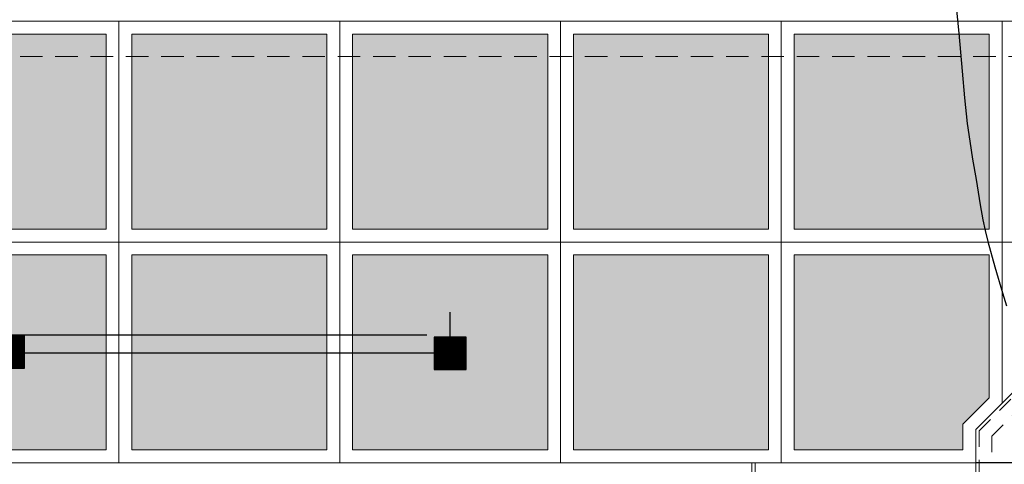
# Model space of a CAD drawing. Header units: millimetres. Extents: x -8931983 to 9630244, y 4 to 18563053.
# Tile 222 of 256: x 349125.98 to 349133.65, y 9281988.02 to 9281991.48. Entities that reach past the tile are written whole.
import ezdxf

# ---------------------------------------------------------------- set-up
doc = ezdxf.new("R2010")
doc.units = ezdxf.units.MM
doc.linetypes.add('01 nivel$0$HIDDEN2', pattern=[0.1875, 0.125, -0.0625])
doc.linetypes.add('DASHED2', pattern=[0.375, 0.25, -0.125])
for name, color, linetype, lineweight in [('.', 7, 'Continuous', 0), ('0_ CUNETAS', 151, 'Continuous', 5), ('0_PROYECCIONES 1', 1, 'DASHED2', 0), ('CUNETAS', 5, 'Continuous', 0), ('vereda', 254, 'Continuous', 5)]:
    doc.layers.add(name, color=color, linetype=linetype, lineweight=lineweight)
doc.layers.add('0_PISOS', color=252, linetype='Continuous', lineweight=0, true_color=0x8a8a8a)
doc.layers.add('PISO Cemento pulido', color=254, linetype='Continuous', lineweight=5, true_color=0xd1d1d1)
for name, color, linetype in [('C-ROAD-MARK', 212, 'Continuous'), ('C-TOPO', 7, 'Continuous'), ('Lineas', 7, 'Continuous')]:
    doc.layers.add(name, color=color, linetype=linetype)
doc.styles.get("Standard").update_dxf_attribs({"font": 'arial.ttf'})
doc.dimstyles.get("Standard").update_dxf_attribs({"dimtxt": 0.18, "dimasz": 0.18, "dimexe": 0.18, "dimexo": 0.0625, "dimgap": 0.09, "dimtad": 0, "dimtih": 1, "dimtoh": 1, "dimdec": 4, "dimzin": 0, "dimdsep": 46, "dimtxsty": 'Standard', "dimcen": 0.09, "dimadec": 0, "dimazin": 0, "dimtfac": 1, "dimtdec": 4, "dimtofl": 0, "dimtmove": 0, "dimatfit": 3, "dimfxl": 1, "dimtolj": 1, "dimtzin": 0, "dimarcsym": 0})

# ---------------------------------------------------------------- blocks, each defined once
blk = doc.blocks.new('EDF 06 PG BLOQUE')
at = {"layer": '0_PROYECCIONES 1', "ltscale": 0.7, "elevation": 0}
blk.add_lwpolyline([(-19.23, 1.5), (1.5, 1.5), (1.5, -12.33), (-19.23, -12.33)], close=True, dxfattribs=at)
blk = doc.blocks.new('topooooo')
at = {"layer": 'C-TOPO', "color": 252, "linetype": 'Continuous', "lineweight": 25, "true_color": 0x939598, "elevation": 2.118, "flags": 128}
blk.add_lwpolyline([(-135.3829, -160.6689), (-135.2379, -160.814), (-135.1329, -160.9189), (-135.028, -161.0239), (-134.8805, -161.1729), (-134.7379, -161.314), (-134.6339, -161.4087), (-134.528, -161.5013), (-134.4057, -161.6077), (-134.2557, -161.7371), (-134.1655, -161.814), (-134.0973, -161.8676), (-134.028, -161.92), (-133.8591, -162.0374), (-133.6853, -162.1567), (-133.5959, -162.2153)], dxfattribs=at)
blk = doc.blocks.new('red drenaje')
at = {"layer": '0_ CUNETAS', "linetype": '01 nivel$0$HIDDEN2', "lineweight": 0}
for p, q in [((-17.58, 70.2766), (-17.2286, 70.6281)), ((-17.48, 70.2352), (-17.1871, 70.5281)), ((-17.58, 70.2766), (-17.58, 70.0281)), ((-17.48, 70.2352), (-17.48, 70.0281))]:
    blk.add_line(p, q, dxfattribs=at)
at = {"layer": '0_ CUNETAS'}
blk.add_line((-17.605, 70.287), (-17.605, 70.0281), dxfattribs=at)
at = {"layer": '0_ CUNETAS', "lineweight": 0}
for p, q in [((-17.58, 70.0281), (-17.58, 13.0932)), ((-16.98, 70.0281), (-17.58, 70.0281))]:
    blk.add_line(p, q, dxfattribs=at)
blk = doc.blocks.new('SUMIIIDERR')
at = {"layer": '.', "lineweight": 25}
h = blk.add_hatch(color=1, dxfattribs=at)
h.dxf.hatch_style = 1
h.set_gradient(color1=(99, 100, 102), color2=(147, 149, 152), name='INVCYLINDER')
h.paths.add_polyline_path([(-0.125, -0.1325), (0.125, -0.1325), (0.125, 0.1175), (-0.125, 0.1175)])
h = blk.add_hatch(color=9, dxfattribs=at)
h.dxf.hatch_style = 1
h.paths.add_polyline_path([(0.12, 0.1125), (-0.12, 0.1125), (-0.12, 0.105), (0.12, 0.105)])
h.paths.add_polyline_path([(0.12, 0.1), (-0.12, 0.1), (-0.12, 0.095), (0.12, 0.095)])
h.paths.add_polyline_path([(0.12, 0.09), (-0.12, 0.09), (-0.12, 0.085), (0.12, 0.085)])
h.paths.add_polyline_path([(0.12, 0.08), (-0.12, 0.08), (-0.12, 0.075), (0.12, 0.075)])
h.paths.add_polyline_path([(0.12, 0.07), (-0.12, 0.07), (-0.12, 0.065), (0.12, 0.065)])
h.paths.add_polyline_path([(0.12, 0.06), (-0.12, 0.06), (-0.12, 0.055), (0.12, 0.055)])
h.paths.add_polyline_path([(0.12, 0.05), (-0.12, 0.05), (-0.12, 0.045), (0.12, 0.045)])
h.paths.add_polyline_path([(0.12, 0.04), (-0.12, 0.04), (-0.12, 0.035), (0.12, 0.035)])
h.paths.add_polyline_path([(0.12, 0.03), (-0.12, 0.03), (-0.12, 0.025), (0.12, 0.025)])
h.paths.add_polyline_path([(0.12, 0.02), (-0.12, 0.02), (-0.12, 0.015), (0.12, 0.015)])
h.paths.add_polyline_path([(0.12, 0.01), (-0.12, 0.01), (-0.12, 0.005), (0.12, 0.005)])
h.paths.add_polyline_path([(0.12, 0), (-0.12, 0), (-0.12, -0.005), (0.12, -0.005)])
h.paths.add_polyline_path([(0.12, -0.01), (-0.12, -0.01), (-0.12, -0.015), (0.12, -0.015)])
h.paths.add_polyline_path([(0.12, -0.02), (-0.12, -0.02), (-0.12, -0.025), (0.12, -0.025)])
h.paths.add_polyline_path([(0.12, -0.03), (-0.12, -0.03), (-0.12, -0.035), (0.12, -0.035)])
h.paths.add_polyline_path([(0.12, -0.04), (-0.12, -0.04), (-0.12, -0.045), (0.12, -0.045)])
h.paths.add_polyline_path([(0.12, -0.05), (-0.12, -0.05), (-0.12, -0.055), (0.12, -0.055)])
h.paths.add_polyline_path([(0.12, -0.06), (-0.12, -0.06), (-0.12, -0.065), (0.12, -0.065)])
h.paths.add_polyline_path([(0.12, -0.07), (-0.12, -0.07), (-0.12, -0.075), (0.12, -0.075)])
h.paths.add_polyline_path([(0.12, -0.08), (-0.12, -0.08), (-0.12, -0.085), (0.12, -0.085)])
h.paths.add_polyline_path([(0.12, -0.09), (-0.12, -0.09), (-0.12, -0.095), (0.12, -0.095)])
h.paths.add_polyline_path([(0.12, -0.1), (-0.12, -0.1), (-0.12, -0.105), (0.12, -0.105)])
h.paths.add_polyline_path([(0.12, -0.11), (-0.12, -0.11), (-0.12, -0.115), (0.12, -0.115)])
h.paths.add_polyline_path([(0.12, -0.12), (-0.12, -0.12), (-0.12, -0.1275), (0.12, -0.1275)])
at = {"layer": 'C-ROAD-MARK', "color": 18, "lineweight": 25, "true_color": 0x000000}
for points in [[(0.125, 0.1175), (-0.125, 0.1175), (-0.125, -0.1325), (0.125, -0.1325)], [(0.12, 0.1125), (-0.12, 0.1125), (-0.12, -0.1275), (0.12, -0.1275)], [(-0.12, 0.105), (0.12, 0.105), (0.12, 0.1), (-0.12, 0.1)], [(-0.12, 0.095), (0.12, 0.095), (0.12, 0.09), (-0.12, 0.09)], [(-0.12, 0.085), (0.12, 0.085), (0.12, 0.08), (-0.12, 0.08)], [(-0.12, 0.075), (0.12, 0.075), (0.12, 0.07), (-0.12, 0.07)], [(-0.12, 0.065), (0.12, 0.065), (0.12, 0.06), (-0.12, 0.06)], [(-0.12, 0.055), (0.12, 0.055), (0.12, 0.05), (-0.12, 0.05)], [(-0.12, 0.045), (0.12, 0.045), (0.12, 0.04), (-0.12, 0.04)], [(-0.12, 0.035), (0.12, 0.035), (0.12, 0.03), (-0.12, 0.03)], [(-0.12, 0.025), (0.12, 0.025), (0.12, 0.02), (-0.12, 0.02)], [(-0.12, 0.015), (0.12, 0.015), (0.12, 0.01), (-0.12, 0.01)], [(-0.12, 0.005), (0.12, 0.005), (0.12, 0), (-0.12, 0)], [(-0.12, -0.005), (0.12, -0.005), (0.12, -0.01), (-0.12, -0.01)], [(-0.12, -0.015), (0.12, -0.015), (0.12, -0.02), (-0.12, -0.02)], [(-0.12, -0.025), (0.12, -0.025), (0.12, -0.03), (-0.12, -0.03)], [(-0.12, -0.035), (0.12, -0.035), (0.12, -0.04), (-0.12, -0.04)], [(-0.12, -0.045), (0.12, -0.045), (0.12, -0.05), (-0.12, -0.05)], [(-0.12, -0.055), (0.12, -0.055), (0.12, -0.06), (-0.12, -0.06)], [(-0.12, -0.065), (0.12, -0.065), (0.12, -0.07), (-0.12, -0.07)], [(-0.12, -0.075), (0.12, -0.075), (0.12, -0.08), (-0.12, -0.08)], [(-0.12, -0.085), (0.12, -0.085), (0.12, -0.09), (-0.12, -0.09)], [(-0.12, -0.095), (0.12, -0.095), (0.12, -0.1), (-0.12, -0.1)], [(-0.12, -0.105), (0.12, -0.105), (0.12, -0.11), (-0.12, -0.11)], [(-0.12, -0.115), (0.12, -0.115), (0.12, -0.12), (-0.12, -0.12)]]:
    blk.add_lwpolyline(points, close=True, dxfattribs=at)
blk = doc.blocks.new('*D3715')
at = {"layer": 'Defpoints', "color": 0, "lineweight": 30, "transparency": 16777216}
for p in [(349120.7297, 9281989.0232), (349120.7297, 9281988.8819), (349129.3347, 9281988.8894, -328.7782)]:
    blk.add_point(p, dxfattribs=at)
at = {"layer": 'Lineas', "color": 0, "lineweight": -2, "transparency": 16777216}
for p, q in [((349120.7297, 9281988.9444), (349120.7297, 9281989.2032)), ((349129.3347, 9281988.9519), (349129.3347, 9281989.2032)), ((349120.9097, 9281989.0232), (349124.5687, 9281989.0232)), ((349129.1547, 9281989.0232), (349125.4956, 9281989.0232))]:
    blk.add_line(p, q, dxfattribs=at)
at = {"layer": 'Lineas', "color": 0, "lineweight": 30, "transparency": 16777216}
for points in [[(349120.9097, 9281989.0532), (349120.9097, 9281988.9932), (349120.7297, 9281989.0232)], [(349129.1547, 9281989.0532), (349129.1547, 9281988.9932), (349129.3347, 9281989.0232)]]:
    blk.add_solid(points, dxfattribs=at)
at = {"layer": 'Lineas', "color": 0, "lineweight": 30, "transparency": 16777216, "insert": (349125.0322, 9281989.0232), "char_height": 0.18, "attachment_point": 5}
blk.add_mtext('\\A1;8.6050', dxfattribs=at)

msp = doc.modelspace()

# ---------------------------------------------------------------- hatches: boundary and pattern name
at = {"layer": 'PISO Cemento pulido', "true_color": 0xdfe0e1, "transparency": 33554610}
for points in [[(349126.65467, 9281988.12942), (349126.65467, 9281989.64942), (349125.13467, 9281989.64942), (349125.13467, 9281988.12942)], [(349128.37467, 9281988.12942), (349128.37467, 9281989.64942), (349126.85467, 9281989.64942), (349126.85467, 9281988.12942)], [(349130.09467, 9281988.12942), (349130.09467, 9281989.64942), (349128.57467, 9281989.64942), (349128.57467, 9281988.12942)], [(349131.81467, 9281988.12942), (349131.81467, 9281989.64942), (349130.29467, 9281989.64942), (349130.29467, 9281988.12942)], [(349132.01467, 9281989.64942), (349133.53467, 9281989.64942), (349133.53467, 9281988.5348), (349133.32967, 9281988.3298), (349133.32967, 9281988.12942), (349132.01467, 9281988.12942)]]:
    msp.add_hatch(color=254, dxfattribs=at).paths.add_polyline_path(points)

# ---------------------------------------------------------------- linework, layer by layer
at = {"color": 6, "lineweight": 30}
msp.add_line((349129.20967, 9281988.88192, -328.7782), (349120.72967, 9281988.88192), dxfattribs=at)
at = {"color": 1, "lineweight": 30}
msp.add_line((349133.75961, 9281988.02949), (349133.42967, 9281988.02949), dxfattribs=at)
at = {"layer": '0_PISOS'}
for points, elevation in [([(349125.13467, 9281989.64942), (349126.65467, 9281989.64942), (349126.65467, 9281988.12942), (349125.13467, 9281988.12942)], -369.87548), ([(349126.85467, 9281989.64942), (349128.37467, 9281989.64942), (349128.37467, 9281988.12942), (349126.85467, 9281988.12942)], -349.32684), ([(349128.57467, 9281989.64942), (349130.09467, 9281989.64942), (349130.09467, 9281988.12942), (349128.57467, 9281988.12942)], -328.7782), ([(349130.29467, 9281989.64942), (349131.81467, 9281989.64942), (349131.81467, 9281988.12942), (349130.29467, 9281988.12942)], -308.22956)]:
    msp.add_lwpolyline(points, close=True, dxfattribs=dict(at, elevation=elevation))
msp.add_lwpolyline([(349132.01467, 9281989.64942), (349133.53467, 9281989.64942), (349133.53467, 9281988.5348), (349133.32967, 9281988.3298), (349133.32967, 9281988.12942), (349132.01467, 9281988.12942)], close=True, dxfattribs=at)
at = {"layer": 'vereda'}
for p, q in [((349140.98467, 9281991.46942), (349120.85467, 9281991.46942)), ((349126.75467, 9281991.46942), (349126.75467, 9281988.02942)), ((349128.47467, 9281991.46942), (349128.47467, 9281988.02942)), ((349130.19467, 9281991.46942), (349130.19467, 9281988.02942)), ((349131.91467, 9281991.46942), (349131.91467, 9281988.02942)), ((349133.63467, 9281991.46942), (349133.63467, 9281988.49338)), ((349140.98467, 9281989.74942), (349120.85467, 9281989.74942)), ((349133.42967, 9281988.28838), (349133.79578, 9281988.65449)), ((349120.51355, 9281988.02949), (349135.09648, 9281988.02949)), ((349131.68467, 9281988.02949), (349131.68467, 9281950.62447)), ((349131.70967, 9281988.02949), (349131.70967, 9281950.62447)), ((349131.70967, 9281988.02949), (349133.42967, 9281988.02949)), ((349133.42967, 9281988.02949), (349133.42967, 9281928.84455))]:
    msp.add_line(p, q, dxfattribs=at)

# ---------------------------------------------------------------- block references
at = {"color": 6, "lineweight": 0}
for p in [(349125.89467, 9281988.89942, -369.87548), (349129.33467, 9281988.88942, -328.7782)]:
    msp.add_blockref('SUMIIIDERR', p, dxfattribs=at)

# ---------------------------------------------------------------- dimensions: what is measured, and where the dimension line sits
at = {"layer": 'Lineas', "color": 1, "lineweight": 30}
dim = msp.add_linear_dim(base=(349120.72967, 9281989.02319), p1=(349129.33467, 9281988.88942, -328.7782), p2=(349120.72967, 9281988.88192), dimstyle='Standard', dxfattribs=at)
dim.commit()
dim.dimension.update_dxf_attribs({"geometry": '*D3715', "text_midpoint": (349125.03217, 9281989.02319)})

# ---------------------------------------------------------------- next in the draw order: block references
at = {"lineweight": 5}
msp.add_blockref('EDF 06 PG BLOQUE', (349139.78468, 9282003.52442, 0), dxfattribs=at)

# ---------------------------------------------------------------- next in the draw order: hatches: boundary and pattern name
at = {"layer": 'PISO Cemento pulido', "true_color": 0xdfe0e1, "transparency": 33554610}
for points in [[(349126.65467, 9281989.84942), (349126.65467, 9281991.36942), (349125.13467, 9281991.36942), (349125.13467, 9281989.84942)], [(349128.37467, 9281989.84942), (349128.37467, 9281991.36942), (349126.85467, 9281991.36942), (349126.85467, 9281989.84942)], [(349130.09467, 9281989.84942), (349130.09467, 9281991.36942), (349128.57467, 9281991.36942), (349128.57467, 9281989.84942)], [(349131.81467, 9281989.84942), (349131.81467, 9281991.36942), (349130.29467, 9281991.36942), (349130.29467, 9281989.84942)], [(349133.53467, 9281989.84942), (349133.53467, 9281991.36942), (349132.01467, 9281991.36942), (349132.01467, 9281989.84942)]]:
    msp.add_hatch(color=254, dxfattribs=at).paths.add_polyline_path(points)

# ---------------------------------------------------------------- next in the draw order: linework, layer by layer
at = {"layer": '0_PISOS'}
for points, elevation in [([(349125.13467, 9281991.36942), (349126.65467, 9281991.36942), (349126.65467, 9281989.84942), (349125.13467, 9281989.84942)], -369.87548), ([(349126.85467, 9281991.36942), (349128.37467, 9281991.36942), (349128.37467, 9281989.84942), (349126.85467, 9281989.84942)], -349.32684), ([(349128.57467, 9281991.36942), (349130.09467, 9281991.36942), (349130.09467, 9281989.84942), (349128.57467, 9281989.84942)], -328.7782), ([(349130.29467, 9281991.36942), (349131.81467, 9281991.36942), (349131.81467, 9281989.84942), (349130.29467, 9281989.84942)], -308.22956), ([(349132.01467, 9281991.36942), (349133.53467, 9281991.36942), (349133.53467, 9281989.84942), (349132.01467, 9281989.84942)], -287.68093)]:
    msp.add_lwpolyline(points, close=True, dxfattribs=dict(at, elevation=elevation))

# ---------------------------------------------------------------- next in the draw order: block references
at = {"layer": 'CUNETAS', "color": 84, "lineweight": 30}
msp.add_blockref('red drenaje', (349151.0347, 9281918.00139), dxfattribs=at)
at = {"layer": 'vereda', "rotation": 320.4010421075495}
msp.add_blockref('topooooo', (349340.00467, 9282029.08654, 261.841), dxfattribs=at)

doc.saveas('drawing.dxf')
